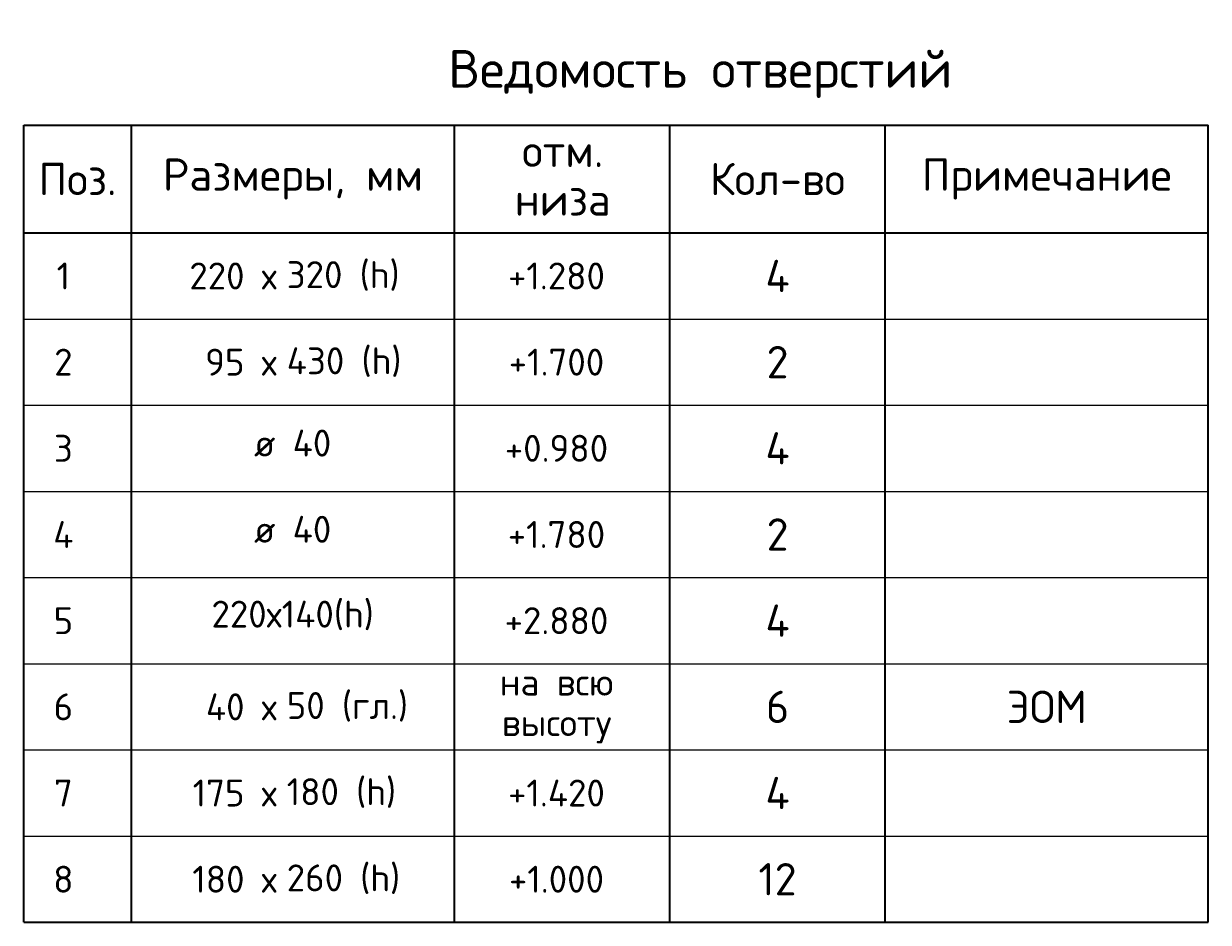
# Model space of a CAD drawing. Header units: millimetres. Extents: x -37663 to 118746, y -2869 to 47508.
# Tile 1 of 54: x -37663 to -26663, y 18418 to 26760. Entities that reach past the tile are written whole.
import ezdxf

# ---------------------------------------------------------------- set-up
doc = ezdxf.new("R2010")
doc.units = ezdxf.units.MM
doc.layers.add('Standard', color=7, linetype='Continuous', lineweight=25)
doc.styles.add('ARIAL', font='ARIAL.TTF')
doc.styles.add('ISOCPEUR', font='ISOCPEUR')

msp = doc.modelspace()

# ---------------------------------------------------------------- linework, layer by layer
at = {"layer": 'Standard', "color": 7, "linetype": 'Continuous', "lineweight": 35, "transparency": 33554687}
for p, q in [((-37662.7, 25818.4), (-26662.7, 25818.4)), ((-37662.7, 24818.4), (-37662.7, 25818.4)), ((-36662.7, 24818.4), (-36662.7, 25818.4)), ((-33662.7, 24818.4), (-33662.7, 25818.4)), ((-31662.7, 24818.4), (-31662.7, 25818.4)), ((-29662.7, 24818.4), (-29662.7, 25818.4)), ((-26662.7, 24818.4), (-26662.7, 25818.4)), ((-37662.7, 24818.4), (-26662.7, 24818.4)), ((-37662.7, 24018.4), (-37662.7, 24818.4)), ((-36662.7, 24018.4), (-36662.7, 24818.4)), ((-33662.7, 24018.4), (-33662.7, 24818.4)), ((-31662.7, 24018.4), (-31662.7, 24818.4)), ((-29662.7, 24018.4), (-29662.7, 24818.4)), ((-26662.7, 24018.4), (-26662.7, 24818.4)), ((-37662.7, 23218.4), (-37662.7, 24018.4)), ((-36662.7, 23218.4), (-36662.7, 24018.4)), ((-33662.7, 23218.4), (-33662.7, 24018.4)), ((-31662.7, 23218.4), (-31662.7, 24018.4)), ((-29662.7, 23218.4), (-29662.7, 24018.4)), ((-26662.7, 23218.4), (-26662.7, 24018.4)), ((-37662.7, 22418.4), (-37662.7, 23218.4)), ((-36662.7, 22418.4), (-36662.7, 23218.4)), ((-33662.7, 22418.4), (-33662.7, 23218.4)), ((-31662.7, 22418.4), (-31662.7, 23218.4)), ((-29662.7, 22418.4), (-29662.7, 23218.4)), ((-26662.7, 22418.4), (-26662.7, 23218.4)), ((-37662.7, 18418.4), (-37662.7, 22418.4)), ((-36662.7, 18418.4), (-36662.7, 22418.4)), ((-33662.7, 18418.4), (-33662.7, 22418.4)), ((-31662.7, 18418.4), (-31662.7, 22418.4)), ((-29662.7, 18418.4), (-29662.7, 22418.4)), ((-26662.7, 18418.4), (-26662.7, 22418.4)), ((-37662.7, 18418.4), (-26662.7, 18418.4))]:
    msp.add_line(p, q, dxfattribs=at)
at = {"layer": 'Standard', "color": 7, "linetype": 'Continuous', "lineweight": 13, "transparency": 33554687}
for p, q in [((-37662.7, 24018.4), (-26662.7, 24018.4)), ((-37662.7, 23218.4), (-26662.7, 23218.4)), ((-37662.7, 22418.4), (-26662.7, 22418.4)), ((-37662.7, 21618.4), (-26662.7, 21618.4)), ((-37662.7, 20818.4), (-26662.7, 20818.4)), ((-37662.7, 20018.4), (-26662.7, 20018.4)), ((-37662.7, 19218.4), (-26662.7, 19218.4)), ((-37662.7, 18418.4), (-26662.7, 18418.4))]:
    msp.add_line(p, q, dxfattribs=at)

# ---------------------------------------------------------------- texts
at = {"layer": 'Standard', "color": 7, "linetype": 'Continuous', "lineweight": 35, "transparency": 33554687}
for s, insert, char_height, width, attachment_point, style in [('\\A1;{\\fISOCPEUR|i0|b0;\\H350.000000;\\W1.000000;\\C7;Ведомость отверстий}\\P', (-33720.2, 26293.4), 105, 5002.5, 4, 'ISOCPEUR'), ('\\A1;{\\fISOCPEUR|i0|b0;\\H300.000000;\\W1.000000;\\C7;Размеры, мм}\\P', (-35162.7, 25318.4), 90, 2486.25, 5, 'ISOCPEUR'), ('\\A1;{\\fISOCPEUR|i0|b0;\\H300.000000;\\W1.000000;\\C7;Поз.}\\P', (-37162.7, 25318.4), 90, 873.679, 5, 'ISOCPEUR'), ('\\A1;{\\fISOCPEUR|i0|b0;\\H300.000000;\\W1.000000;\\C7;Кол-во}\\P', (-30662.7, 25318.4), 90, 1433.333, 5, 'ISOCPEUR'), ('\\A1;{\\fISOCPEUR|i0|b0;\\H300.000000;\\W1.000000;\\C7;Примечание}\\P', (-28162.7, 25318.4), 90, 2336, 5, 'ISOCPEUR'), ('}\\P', (-28162.7, 24418.4), 90, 103.91, 5, 'ARIAL'), ('}\\P', (-28162.7, 23618.4), 90, 103.91, 5, 'ARIAL'), ('}\\P', (-28162.7, 22818.4), 90, 103.91, 5, 'ARIAL'), ('}\\P', (-28162.7, 22018.4), 90, 103.91, 5, 'ARIAL'), ('\\A1;{\\fISOCPEUR|i0|b0;\\H300.000000;\\W1.000000;\\C7;ЭОМ}\\P', (-28162.7, 20418.4), 90, 888.889, 5, 'ISOCPEUR')]:
    msp.add_mtext(s, dxfattribs=dict(at, insert=insert, char_height=char_height, width=width, attachment_point=attachment_point, style=style))
at = {"layer": 'Standard', "color": 7, "linetype": 'Continuous', "lineweight": 35, "transparency": 33554687, "insert": (-32657.5, 25730.2), "char_height": 300, "width": 1000.788, "attachment_point": 2, "line_spacing_factor": 0.903614, "style": 'ARIAL'}
msp.add_mtext('\\A1;{\\fISOCPEUR|i0|b0;\\H300.000000;\\W1.000000;\\C7;отм.}\\P{\\fISOCPEUR|i0|b0;\\H300.000000;\\W1.000000;\\C7;низа}\\P', dxfattribs=at)
at = {"layer": 'Standard', "color": 7, "linetype": 'Continuous', "lineweight": 50, "transparency": 33554687, "char_height": 75, "style": 'ISOCPEUR'}
for s, insert, width, attachment_point in [('\\A1;{\\fISOCPEUR|i0|b0;\\H250.000000;\\W1.000000;\\C7;1}\\P', (-37294.5, 24418.4), 194.444, 5), ('\\A1;{\\fISOCPEUR|i0|b0;\\H250.000000;\\W1.000000;\\C7;  220 х}\\P', (-35313.3, 24418.4), 1269.792, 6), ('\\A1;{\\fISOCPEUR|i0|b0;\\H250.000000;\\W1.000000;\\C7;320 (h)}\\P', (-35220.5, 24418.4), 1169.318, 4), ('\\A1;{\\fISOCPEUR|i0|b0;\\H250.000000;\\W1.000000;\\C7;+1.280}\\P', (-32715.2, 24418.4), 1012.5, 5), ('\\A1;{\\fISOCPEUR|i0|b0;\\H250.000000;\\W1.000000;\\C7;430 (h)}\\P', (-35220.5, 23618.4), 1194.444, 4), ('\\A1;{\\fISOCPEUR|i0|b0;\\H250.000000;\\W1.000000;\\C7;2}\\P', (-37294.5, 23618.4), 272.222, 5), ('\\A1;{\\fISOCPEUR|i0|b0;\\H250.000000;\\W1.000000;\\C7;   95 х}\\P', (-35313.3, 23618.4), 1244.681, 6), ('\\A1;{\\fISOCPEUR|i0|b0;\\H250.000000;\\W1.000000;\\C7;+1.700}\\P', (-32715.2, 23618.4), 1012.5, 5), ('\\A1;{\\fISOCPEUR|i0|b0;\\H250.000000;\\W1.000000;\\C7;3}\\P', (-37294.5, 22818.4), 272.222, 5), ('\\A1;{\\fISOCPEUR|i0|b0;\\H250.000000;\\W1.000000;\\C7;+0.980}\\P', (-32715.2, 22818.4), 1068.75, 5), ('\\A1;{\\fISOCPEUR|i0|b0;\\H250.000000;\\W1.000000;\\C7;4}\\P', (-37294.5, 22018.4), 300, 5), ('\\A1;{\\fISOCPEUR|i0|b0;\\H250.000000;\\W1.000000;\\C7;+1.780}\\P', (-32715.2, 22018.4), 1012.5, 5), ('\\A1;{\\fISOCPEUR|i0|b0;\\H250.000000;\\W1.000000;\\C7;5}\\P', (-37294.5, 21218.4), 272.222, 5), ('\\A1;{\\fISOCPEUR|i0|b0;\\H250.000000;\\W1.000000;\\C7;+2.880}\\P', (-32715.2, 21218.4), 1068.75, 5), ('\\A1;{\\fISOCPEUR|i0|b0;\\H250.000000;\\W1.000000;\\C7;50 (гл.)}\\P', (-35220.5, 20418.4), 1244.681, 4), ('\\A1;{\\fISOCPEUR|i0|b0;\\H250.000000;\\W1.000000;\\C7;6}\\P', (-37294.5, 20418.4), 272.222, 5), ('\\A1;{\\fISOCPEUR|i0|b0;\\H250.000000;\\W1.000000;\\C7; 40 х}\\P', (-35313.3, 20418.4), 968.056, 6), ('\\A1;{\\fISOCPEUR|i0|b0;\\H250.000000;\\W1.000000;\\C7;7}\\P', (-37294.5, 19618.4), 272.222, 5), ('\\A1;{\\fISOCPEUR|i0|b0;\\H250.000000;\\W1.000000;\\C7;  175 х}\\P', (-35313.3, 19618.4), 1214.583, 6), ('\\A1;{\\fISOCPEUR|i0|b0;\\H250.000000;\\W1.000000;\\C7;180 (h)}\\P', (-35220.5, 19618.4), 1113.636, 4), ('\\A1;{\\fISOCPEUR|i0|b0;\\H250.000000;\\W1.000000;\\C7;+1.420}\\P', (-32715.2, 19618.4), 1037.805, 5), ('\\A1;{\\fISOCPEUR|i0|b0;\\H250.000000;\\W1.000000;\\C7;8}\\P', (-37294.5, 18818.4), 272.222, 5), ('\\A1;{\\fISOCPEUR|i0|b0;\\H250.000000;\\W1.000000;\\C7;  180 х}\\P', (-35313.3, 18818.4), 1214.583, 6), ('\\A1;{\\fISOCPEUR|i0|b0;\\H250.000000;\\W1.000000;\\C7;260 (h)}\\P', (-35220.5, 18818.4), 1169.318, 4), ('\\A1;{\\fISOCPEUR|i0|b0;\\H250.000000;\\W1.000000;\\C7;+1.000}\\P', (-32715.2, 18818.4), 1012.5, 5)]:
    msp.add_mtext(s, dxfattribs=dict(at, insert=insert, width=width, attachment_point=attachment_point))
at = {"layer": 'Standard', "color": 7, "linetype": 'Continuous', "lineweight": 13, "transparency": 33554687, "attachment_point": 5, "style": 'ISOCPEUR'}
for s, insert, char_height, width in [('\\A1;{\\fISOCPEUR|i0|b0;\\H300.000000;\\W1.000000;\\C7;4}\\P', (-30662.7, 24418.4), 90, 360), ('\\A1;{\\fISOCPEUR|i0|b0;\\H300.000000;\\W1.000000;\\C7;2}\\P', (-30662.7, 23618.4), 90, 326.667), ('\\A1;{\\fISOCPEUR|i0|b0;\\H250.000000;\\W1.000000;\\C7;ø 40}\\P', (-35165.5, 22866.8), 75, 867.188), ('\\A1;{\\fISOCPEUR|i0|b0;\\H300.000000;\\W1.000000;\\C7;4}\\P', (-30662.7, 22818.4), 90, 360), ('\\A1;{\\fISOCPEUR|i0|b0;\\H250.000000;\\W1.000000;\\C7;ø 40}\\P', (-35165.5, 22066.8), 75, 867.188), ('\\A1;{\\fISOCPEUR|i0|b0;\\H300.000000;\\W1.000000;\\C7;2}\\P', (-30662.7, 22018.4), 90, 326.667), ('\\A1;{\\fISOCPEUR|i0|b0;\\H250.000000;\\W1.000000;\\C7;220х140(h)}\\P', (-35165.5, 21266.8), 75, 1692.537), ('\\A1;{\\fISOCPEUR|i0|b0;\\H300.000000;\\W1.000000;\\C7;4}\\P', (-30662.7, 21218.4), 90, 360), ('\\A1;{\\fISOCPEUR|i0|b0;\\H300.000000;\\W1.000000;\\C7;6}\\P', (-30662.7, 20418.4), 90, 326.667), ('\\A1;{\\fISOCPEUR|i0|b0;\\H300.000000;\\W1.000000;\\C7;4}\\P', (-30662.7, 19618.4), 90, 360), ('\\A1;{\\fISOCPEUR|i0|b0;\\H300.000000;\\W1.000000;\\C7;12}\\P', (-30662.7, 18818.4), 90, 472.5)]:
    msp.add_mtext(s, dxfattribs=dict(at, insert=insert, char_height=char_height, width=width))
at = {"layer": 'Standard', "color": 7, "linetype": 'Continuous', "lineweight": 50, "transparency": 33554687, "insert": (-32715.2, 20773.4), "char_height": 250, "width": 1219.732, "attachment_point": 2, "line_spacing_factor": 0.903614, "style": 'ARIAL'}
msp.add_mtext('\\A1;{\\fISOCPEUR|i0|b0;\\H250.000000;\\W1.000000;\\C7;на всю}\\P{\\fISOCPEUR|i0|b0;\\H250.000000;\\W1.000000;\\C7;высоту}\\P', dxfattribs=at)

doc.saveas('drawing.dxf')
